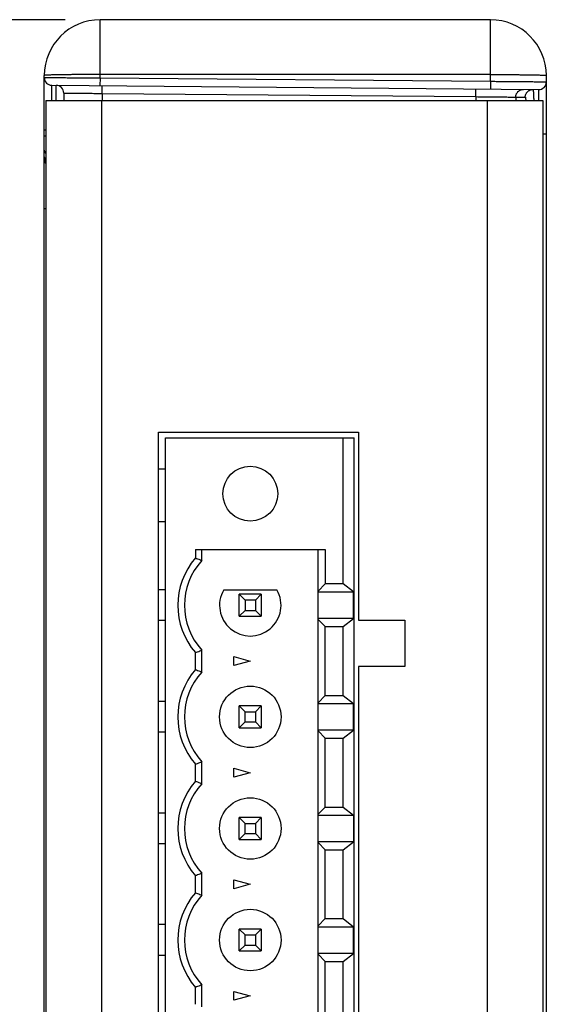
# Model space of a CAD drawing. Header units: inches. Extents: x 0.2 to 16.8, y 0.1 to 10.8.
# Tile 13 of 25: x 8.9 to 9.9, y 3.9 to 5.6. Entities that reach past the tile are written whole.
import ezdxf

# ---------------------------------------------------------------- set-up
doc = ezdxf.new("R2010")
doc.units = ezdxf.units.IN
doc.header["$LTSCALE"] = 0.935
doc.header["$MEASUREMENT"] = 0
doc.layers.get('0').update_dxf_attribs({"linetype": 'CONTINUOUS'})
doc.layers.add('DIMENSIONS', color=7, linetype='CONTINUOUS')
doc.styles.get("Standard").update_dxf_attribs({"font": 'txt', "width": 0.8})
doc.dimstyles.new('DIMSTYLE_1', dxfattribs={"dimtxt": 0.125, "dimasz": 0.18, "dimexe": 0.18, "dimexo": 0.0625, "dimgap": 0.09, "dimtad": 0, "dimtih": 1, "dimtoh": 1, "dimdec": 3, "dimzin": 4, "dimdsep": 46, "dimtxsty": 'STANDARD', "dimblk": '_FILLED', "dimblk1": '_FILLED', "dimblk2": '_FILLED', "dimcen": 0.09, "dimadec": 0, "dimazin": 0, "dimtp": 0.01, "dimtm": 0.01, "dimtfac": 1, "dimtdec": 3, "dimtofl": 0, "dimtmove": 0, "dimatfit": 3, "dimldrblk": '_FILLED', "dimfxl": 1, "dimtolj": 1, "dimtzin": 4, "dimarcsym": 0})

# ---------------------------------------------------------------- blocks, each defined once
blk = doc.blocks.new('_FILLED')
at = {"color": 0, "linetype": 'BYBLOCK'}
blk.add_solid([(0, 0), (-1, 0.1736), (-1, -0.1736)], dxfattribs=at)
blk = doc.blocks.new('*D1')
at = {"layer": 'DIMENSIONS', "color": 2, "linetype": 'CONTINUOUS'}
for p, q in [((8.9946, 5.6296), (8.0821, 5.6296)), ((8.2071, 5.6296), (8.2071, 4.0927)), ((8.2071, 2.1606), (8.2071, 3.8427)), ((8.9946, 2.1606), (8.0821, 2.1606))]:
    blk.add_line(p, q, dxfattribs=at)
at = {"layer": 'DIMENSIONS', "color": 2, "linetype": 'CONTINUOUS', "xscale": 0.18, "yscale": 0.18, "zscale": 0.18}
for p, rotation in [((8.2071, 5.6296), 90), ((8.2071, 2.1606), 270)]:
    blk.add_blockref('_FILLED', p, dxfattribs=dict(at, rotation=rotation))
at = {"layer": 'DIMENSIONS', "color": 2, "linetype": 'CONTINUOUS', "width": 0.8}
for s, p in [('3.469', (7.5446, 3.9052)), ('[', (8.1696, 3.9052)), ('88.11', (8.2696, 3.9052)), (']', (8.7696, 3.9052))]:
    blk.add_text(s, height=0.125, dxfattribs=at).set_placement(p)

msp = doc.modelspace()

# ---------------------------------------------------------------- linework, layer by layer
at = {"color": 7, "linetype": 'CONTINUOUS'}
for p, q in [((9.0571, 5.5253), (9.0571, 5.6296)), ((9.7571, 5.6296), (9.0571, 5.6296)), ((9.7571, 5.5192), (9.7571, 5.6296)), ((8.9571, 2.2606), (8.9571, 5.5296)), ((9.0571, 5.5253), (9.0569, 5.5113)), ((9.7571, 5.5314), (9.0571, 5.5314)), ((9.0571, 5.5253), (9.7571, 5.5192)), ((9.8571, 2.2606), (9.8571, 5.5296)), ((8.9707, 5.5121), (9.8432, 5.5045)), ((8.9815, 5.512), (8.9814, 5.5116)), ((9.7571, 5.5192), (9.7569, 5.5052)), ((8.9921, 5.4982), (8.9921, 5.4846)), ((9.0608, 5.4975), (9.0608, 5.4846)), ((9.0608, 5.4975), (9.731, 5.4917)), ((9.731, 5.4917), (9.731, 5.4846)), ((9.8022, 5.4909), (9.8022, 5.4846)), ((9.8022, 5.4909), (9.8193, 5.4908)), ((8.9596, 5.4846), (8.9596, 2.3056)), ((8.9596, 5.4846), (9.851, 5.4846)), ((9.0596, 5.4846), (9.0596, 2.3056)), ((9.751, 5.4846), (9.751, 2.3056)), ((9.851, 5.4846), (9.851, 2.3056)), ((8.9571, 5.4321), (8.9596, 5.4321)), ((8.9571, 5.4215), (8.9596, 5.4215)), ((9.8571, 5.4244), (9.851, 5.4244)), ((8.9596, 5.2907), (8.9571, 5.2907)), ((9.1616, 2.4706), (9.1616, 4.8906)), ((9.1616, 4.8906), (9.5206, 4.8906)), ((9.5206, 4.8906), (9.5206, 4.5536)), ((9.1741, 2.4706), (9.1741, 4.8801)), ((9.1741, 4.8801), (9.5126, 4.8801)), ((9.493, 4.6185), (9.493, 4.8801)), ((9.5126, 2.4801), (9.5126, 4.8801)), ((9.1741, 4.8242), (9.1616, 4.8242)), ((9.1741, 4.7298), (9.1616, 4.7298)), ((9.228, 4.6801), (9.228, 4.665)), ((9.228, 4.6801), (9.4605, 4.6801)), ((9.2398, 4.6604), (9.2398, 4.6801)), ((9.4482, 2.6801), (9.4482, 4.6801)), ((9.4605, 4.6801), (9.4605, 4.6185)), ((9.1741, 4.6077), (9.1616, 4.6077)), ((9.2787, 4.6077), (9.3742, 4.6077)), ((9.4605, 4.6185), (9.4482, 4.6055)), ((9.493, 4.6185), (9.4605, 4.6185)), ((9.5116, 4.604), (9.493, 4.6185)), ((9.3067, 4.5605), (9.3067, 4.5998)), ((9.3067, 4.5998), (9.3173, 4.5893)), ((9.3461, 4.5998), (9.3067, 4.5998)), ((9.3173, 4.5893), (9.3173, 4.571)), ((9.3356, 4.5893), (9.3173, 4.5893)), ((9.3356, 4.5893), (9.3461, 4.5998)), ((9.3356, 4.5893), (9.3356, 4.571)), ((9.3461, 4.5998), (9.3461, 4.5605)), ((9.4482, 4.604), (9.5116, 4.604)), ((9.5116, 4.5563), (9.5116, 4.604)), ((9.3067, 4.5605), (9.3173, 4.571)), ((9.3173, 4.571), (9.3356, 4.571)), ((9.3461, 4.5605), (9.3356, 4.571)), ((9.3067, 4.5605), (9.3461, 4.5605)), ((9.5116, 4.5563), (9.4482, 4.5563)), ((9.4482, 4.5548), (9.4605, 4.5418)), ((9.493, 4.5418), (9.5116, 4.5563)), ((9.5206, 4.5536), (9.6036, 4.5536)), ((9.6036, 4.5536), (9.6036, 4.4706)), ((9.1741, 4.5526), (9.1616, 4.5526)), ((9.4605, 4.4185), (9.4605, 4.5418)), ((9.4605, 4.5418), (9.493, 4.5418)), ((9.493, 4.4185), (9.493, 4.5418)), ((9.228, 4.465), (9.228, 4.4953)), ((9.2398, 4.4604), (9.2398, 4.4998)), ((9.2969, 4.4722), (9.2969, 4.4881)), ((9.2969, 4.4881), (9.3264, 4.4801)), ((9.3264, 4.4801), (9.2969, 4.4722)), ((9.5206, 4.4706), (9.5206, 2.8906)), ((9.6036, 4.4706), (9.5206, 4.4706)), ((9.4605, 4.4185), (9.4482, 4.4055)), ((9.4605, 4.4185), (9.493, 4.4185)), ((9.493, 4.4185), (9.5116, 4.404)), ((9.1741, 4.4077), (9.1616, 4.4077)), ((9.3067, 4.3605), (9.3067, 4.3998)), ((9.3067, 4.3998), (9.3173, 4.3893)), ((9.3461, 4.3998), (9.3067, 4.3998)), ((9.3356, 4.3893), (9.3461, 4.3998)), ((9.3461, 4.3998), (9.3461, 4.3605)), ((9.4482, 4.404), (9.5116, 4.404)), ((9.5116, 4.3563), (9.5116, 4.404)), ((9.3173, 4.371), (9.3173, 4.3893)), ((9.3173, 4.3893), (9.3356, 4.3893)), ((9.3356, 4.3893), (9.3356, 4.371)), ((9.3067, 4.3605), (9.3173, 4.371)), ((9.3067, 4.3605), (9.3461, 4.3605)), ((9.3173, 4.371), (9.3356, 4.371)), ((9.3461, 4.3605), (9.3356, 4.371)), ((9.1741, 4.3526), (9.1616, 4.3526)), ((9.5116, 4.3563), (9.4482, 4.3563)), ((9.4482, 4.3548), (9.4605, 4.3418)), ((9.4605, 4.2185), (9.4605, 4.3418)), ((9.4605, 4.3418), (9.493, 4.3418)), ((9.493, 4.3418), (9.5116, 4.3563)), ((9.493, 4.2185), (9.493, 4.3418)), ((9.228, 4.265), (9.228, 4.2953)), ((9.2398, 4.2604), (9.2398, 4.2998)), ((9.2969, 4.2722), (9.2969, 4.2881)), ((9.2969, 4.2881), (9.3264, 4.2801)), ((9.3264, 4.2801), (9.2969, 4.2722)), ((9.4605, 4.2185), (9.4482, 4.2055)), ((9.4605, 4.2185), (9.493, 4.2185)), ((9.493, 4.2185), (9.5116, 4.204)), ((9.1741, 4.2077), (9.1616, 4.2077)), ((9.4482, 4.204), (9.5116, 4.204)), ((9.5116, 4.204), (9.5116, 4.1563)), ((9.3067, 4.1605), (9.3067, 4.1998)), ((9.3067, 4.1998), (9.3173, 4.1893)), ((9.3461, 4.1998), (9.3067, 4.1998)), ((9.3173, 4.171), (9.3173, 4.1893)), ((9.3173, 4.1893), (9.3356, 4.1893)), ((9.3356, 4.1893), (9.3461, 4.1998)), ((9.3356, 4.1893), (9.3356, 4.171)), ((9.3461, 4.1998), (9.3461, 4.1605)), ((9.3067, 4.1605), (9.3173, 4.171)), ((9.3173, 4.171), (9.3356, 4.171)), ((9.3461, 4.1605), (9.3356, 4.171)), ((9.1741, 4.1526), (9.1616, 4.1526)), ((9.3067, 4.1605), (9.3461, 4.1605)), ((9.5116, 4.1563), (9.4482, 4.1563)), ((9.4482, 4.1548), (9.4605, 4.1418)), ((9.493, 4.1418), (9.5116, 4.1563)), ((9.4605, 4.0185), (9.4605, 4.1418)), ((9.4605, 4.1418), (9.493, 4.1418)), ((9.493, 4.0185), (9.493, 4.1418)), ((9.228, 4.065), (9.228, 4.0953)), ((9.2398, 4.0604), (9.2398, 4.0998)), ((9.2969, 4.0722), (9.2969, 4.0881)), ((9.2969, 4.0881), (9.3264, 4.0801)), ((9.3264, 4.0801), (9.2969, 4.0722)), ((9.1741, 4.0077), (9.1616, 4.0077)), ((9.4605, 4.0185), (9.4482, 4.0055)), ((9.4605, 4.0185), (9.493, 4.0185)), ((9.493, 4.0185), (9.5116, 4.004)), ((9.3067, 3.9605), (9.3067, 3.9998)), ((9.3067, 3.9998), (9.3173, 3.9893)), ((9.3461, 3.9998), (9.3067, 3.9998)), ((9.3173, 3.971), (9.3173, 3.9893)), ((9.3173, 3.9893), (9.3356, 3.9893)), ((9.3356, 3.9893), (9.3461, 3.9998)), ((9.3356, 3.9893), (9.3356, 3.971)), ((9.3461, 3.9998), (9.3461, 3.9605)), ((9.4482, 4.004), (9.5116, 4.004)), ((9.5116, 3.9563), (9.5116, 4.004)), ((9.3067, 3.9605), (9.3173, 3.971)), ((9.3173, 3.971), (9.3356, 3.971)), ((9.3461, 3.9605), (9.3356, 3.971)), ((9.3067, 3.9605), (9.3461, 3.9605)), ((9.5116, 3.9563), (9.4482, 3.9563)), ((9.4482, 3.9548), (9.4605, 3.9418)), ((9.493, 3.9418), (9.5116, 3.9563)), ((9.1741, 3.9526), (9.1616, 3.9526)), ((9.4605, 3.8185), (9.4605, 3.9418)), ((9.4605, 3.9418), (9.493, 3.9418)), ((9.493, 3.8185), (9.493, 3.9418)), ((9.228, 3.865), (9.228, 3.8953)), ((9.2398, 3.8604), (9.2398, 3.8998)), ((9.2969, 3.8722), (9.2969, 3.8881)), ((9.2969, 3.8881), (9.3264, 3.8801)), ((9.3264, 3.8801), (9.2969, 3.8722))]:
    msp.add_line(p, q, dxfattribs=at)
for centre, radius in [((9.3264, 4.7801), 0.0492), ((9.3264, 4.3801), 0.0551), ((9.3264, 4.1801), 0.0551), ((9.3264, 3.9801), 0.0551)]:
    msp.add_circle(centre, radius, dxfattribs=at)
for centre, radius, start, end in [((9.0571, 5.5296), 0.1, 90, 180), ((9.7571, 5.5296), 0.1, 0, 90), ((8.9708, 5.5259), 0.0138, 180, 269.5), ((8.9783, 5.4982), 0.0138, 0, 89.5), ((9.8433, 5.5182), 0.0138, 269.5, 360), ((8.9771, 5.3809), 0.02, 180, 208.833), ((9.3264, 4.5801), 0.1299, 139.2509, 220.7491), ((9.3264, 4.5801), 0.1181, 137.1666, 222.8334), ((9.3264, 4.5801), 0.0551, 150, 30), ((9.3264, 4.3801), 0.1299, 139.2509, 220.7491), ((9.3264, 4.3801), 0.1181, 137.1666, 222.8334), ((9.3264, 4.1801), 0.1299, 139.2509, 220.7491), ((9.3264, 4.1801), 0.1181, 137.1666, 222.8334), ((9.3264, 3.9801), 0.1299, 139.2509, 220.7491), ((9.3264, 3.9801), 0.1181, 137.1666, 222.8334)]:
    msp.add_arc(centre, radius, start, end, dxfattribs=at)
for points, knots in [([(9.0571, 5.5314), (9.0544, 5.5314), (9.0492, 5.5314), (9.0414, 5.5314), (9.0338, 5.5313), (9.0262, 5.5313), (9.0189, 5.5313), (9.0118, 5.5312), (9.0049, 5.5311), (8.9984, 5.5311), (8.9922, 5.531), (8.9865, 5.5309), (8.9812, 5.5308), (8.9763, 5.5307), (8.972, 5.5306), (8.9681, 5.5305), (8.9649, 5.5303), (8.9621, 5.5302), (8.9601, 5.5301), (8.9584, 5.53), (8.9577, 5.5298), (8.9571, 5.5298), (8.9571, 5.5296)], [0, 0, 0, 0, 0.07841, 0.156337, 0.2333, 0.308825, 0.382447, 0.453712, 0.522181, 0.587431, 0.649061, 0.706691, 0.759967, 0.808559, 0.85217, 0.890531, 0.923407, 0.950598, 0.971938, 0.987306, 0.996629, 1, 1, 1, 1]), ([(8.9571, 5.5259), (8.9571, 5.526), (8.9577, 5.5257), (8.9584, 5.526), (8.9601, 5.5259), (8.9621, 5.5259), (8.9649, 5.5259), (8.9681, 5.5259), (8.972, 5.5259), (8.9763, 5.5259), (8.9812, 5.5258), (8.9865, 5.5258), (8.9923, 5.5258), (8.9984, 5.5257), (9.0049, 5.5257), (9.0118, 5.5257), (9.0189, 5.5256), (9.0262, 5.5256), (9.0338, 5.5255), (9.0415, 5.5255), (9.0492, 5.5254), (9.0544, 5.5254), (9.0571, 5.5253)], [0, 0, 0, 0, 0.003087, 0.012317, 0.027636, 0.04895, 0.076129, 0.109003, 0.147372, 0.190998, 0.239611, 0.292913, 0.350574, 0.412239, 0.477526, 0.546035, 0.617341, 0.691005, 0.766573, 0.84358, 0.921549, 1, 1, 1, 1]), ([(9.7571, 5.5314), (9.7597, 5.5314), (9.7649, 5.5314), (9.7727, 5.5314), (9.7804, 5.5313), (9.7879, 5.5313), (9.7953, 5.5313), (9.8024, 5.5312), (9.8092, 5.5311), (9.8157, 5.5311), (9.8219, 5.531), (9.8276, 5.5309), (9.8329, 5.5308), (9.8378, 5.5307), (9.8421, 5.5306), (9.846, 5.5305), (9.8493, 5.5303), (9.852, 5.5302), (9.8541, 5.5301), (9.8557, 5.53), (9.8564, 5.5298), (9.8571, 5.5298), (9.8571, 5.5296)], [0, 0, 0, 0, 0.07841, 0.156337, 0.2333, 0.308825, 0.382447, 0.453712, 0.522181, 0.587431, 0.649061, 0.706691, 0.759967, 0.808559, 0.85217, 0.890531, 0.923407, 0.950598, 0.971938, 0.987306, 0.996629, 1, 1, 1, 1]), ([(8.9706, 5.4846), (8.9706, 5.4852), (8.9706, 5.4873), (8.9706, 5.4908), (8.9706, 5.4951), (8.9706, 5.4989), (8.9706, 5.5023), (8.9706, 5.5052), (8.9706, 5.5076), (8.9707, 5.5094), (8.9706, 5.5109), (8.9708, 5.5115), (8.9706, 5.5121), (8.9707, 5.5121)], [0, 0, 0, 0, 0.058485, 0.228959, 0.384787, 0.524893, 0.64832, 0.754224, 0.841881, 0.91069, 0.96018, 0.990014, 1, 1, 1, 1]), ([(8.9785, 5.4846), (8.9785, 5.4852), (8.9785, 5.4872), (8.9785, 5.4907), (8.9785, 5.495), (8.9785, 5.4988), (8.9785, 5.5022), (8.9785, 5.5051), (8.9785, 5.5075), (8.9784, 5.5094), (8.9785, 5.5108), (8.9783, 5.5114), (8.9785, 5.512), (8.9784, 5.512)], [0, 0, 0, 0, 0.056867, 0.227716, 0.383871, 0.524256, 0.647907, 0.753972, 0.841729, 0.910597, 0.960125, 0.989991, 1, 1, 1, 1]), ([(9.0608, 5.4975), (9.0608, 5.4981), (9.0609, 5.4992), (9.0609, 5.5008), (9.0609, 5.5024), (9.0609, 5.5039), (9.0609, 5.5053), (9.0609, 5.5066), (9.0608, 5.5078), (9.0608, 5.5088), (9.0608, 5.5097), (9.0608, 5.5103), (9.0608, 5.5109), (9.0607, 5.5111), (9.0608, 5.5113), (9.0607, 5.5113)], [0, 0, 0, 0, 0.120474, 0.23919, 0.354417, 0.464477, 0.567765, 0.662777, 0.748128, 0.822575, 0.885036, 0.934604, 0.970564, 0.992416, 1, 1, 1, 1]), ([(9.7571, 5.5192), (9.7597, 5.5192), (9.7649, 5.5192), (9.7727, 5.5191), (9.7804, 5.5191), (9.7879, 5.519), (9.7952, 5.5189), (9.8024, 5.5189), (9.8092, 5.5188), (9.8157, 5.5188), (9.8219, 5.5187), (9.8276, 5.5186), (9.8329, 5.5186), (9.8378, 5.5185), (9.8421, 5.5185), (9.846, 5.5184), (9.8493, 5.5184), (9.852, 5.5184), (9.8541, 5.5183), (9.8557, 5.5184), (9.8564, 5.5181), (9.8571, 5.5183), (9.8571, 5.5182)], [0, 0, 0, 0, 0.078455, 0.156426, 0.233433, 0.309, 0.382662, 0.453965, 0.52247, 0.587754, 0.649414, 0.707072, 0.760372, 0.808984, 0.852609, 0.890978, 0.923855, 0.951036, 0.972353, 0.987676, 0.99691, 1, 1, 1, 1]), ([(8.9921, 5.4982), (8.9921, 5.4982), (8.9925, 5.4982), (8.9933, 5.4982), (8.9946, 5.4982), (8.9964, 5.4982), (8.9986, 5.4982), (9.0014, 5.4981), (9.0046, 5.4981), (9.0082, 5.4981), (9.0122, 5.498), (9.0167, 5.498), (9.0214, 5.4979), (9.0264, 5.4979), (9.0317, 5.4978), (9.0373, 5.4978), (9.043, 5.4977), (9.0489, 5.4976), (9.0548, 5.4976), (9.0588, 5.4975), (9.0608, 5.4975)], [0, 0, 0, 0, 0.00379, 0.015128, 0.033925, 0.060038, 0.093273, 0.133382, 0.180068, 0.232985, 0.291741, 0.3559, 0.424988, 0.498494, 0.575873, 0.65655, 0.739929, 0.825389, 0.912296, 1, 1, 1, 1]), ([(9.731, 5.4917), (9.731, 5.4922), (9.731, 5.4933), (9.731, 5.4949), (9.731, 5.4965), (9.731, 5.498), (9.731, 5.4995), (9.731, 5.5008), (9.731, 5.5019), (9.731, 5.5029), (9.731, 5.5038), (9.731, 5.5045), (9.731, 5.505), (9.7309, 5.5052), (9.7309, 5.5054), (9.7309, 5.5054)], [0, 0, 0, 0, 0.120474, 0.23919, 0.354417, 0.464477, 0.567765, 0.662777, 0.748128, 0.822575, 0.885036, 0.934604, 0.970564, 0.992416, 1, 1, 1, 1]), ([(9.731, 5.4917), (9.733, 5.4916), (9.737, 5.4916), (9.743, 5.4915), (9.7489, 5.4915), (9.7547, 5.4914), (9.7603, 5.4914), (9.7657, 5.4913), (9.7709, 5.4912), (9.7758, 5.4912), (9.7803, 5.4912), (9.7845, 5.4911), (9.7883, 5.4911), (9.7917, 5.491), (9.7946, 5.491), (9.7971, 5.491), (9.7991, 5.491), (9.8006, 5.4909), (9.8016, 5.4909), (9.802, 5.4909), (9.8022, 5.4909)], [0, 0, 0, 0, 0.084846, 0.169167, 0.252341, 0.333752, 0.412802, 0.488906, 0.5615, 0.630045, 0.694034, 0.752992, 0.806479, 0.854098, 0.895493, 0.930355, 0.958422, 0.979483, 0.993378, 1, 1, 1, 1]), ([(9.8022, 5.4909), (9.8022, 5.4915), (9.8023, 5.4926), (9.8026, 5.4942), (9.8031, 5.4958), (9.8038, 5.4974), (9.8046, 5.4988), (9.8057, 5.5001), (9.8069, 5.5013), (9.8082, 5.5023), (9.8096, 5.5032), (9.8112, 5.5039), (9.8128, 5.5044), (9.8144, 5.5046), (9.8155, 5.5047), (9.8161, 5.5047)], [0, 0, 0, 0, 0.076946, 0.153891, 0.230834, 0.307772, 0.384706, 0.461635, 0.538558, 0.615476, 0.692388, 0.769296, 0.846199, 0.9231, 1, 1, 1, 1]), ([(9.8193, 5.4908), (9.8193, 5.4913), (9.8194, 5.4924), (9.8197, 5.4941), (9.8202, 5.4957), (9.8209, 5.4972), (9.8217, 5.4987), (9.8228, 5.5), (9.824, 5.5012), (9.8253, 5.5022), (9.8267, 5.503), (9.8283, 5.5037), (9.8299, 5.5042), (9.8315, 5.5045), (9.8326, 5.5046), (9.8332, 5.5046)], [0, 0, 0, 0, 0.076946, 0.153891, 0.230834, 0.307772, 0.384706, 0.461635, 0.538558, 0.615476, 0.692388, 0.769296, 0.846199, 0.9231, 1, 1, 1, 1]), ([(9.8193, 5.4908), (9.8194, 5.4908), (9.8196, 5.4903), (9.8197, 5.4896), (9.8199, 5.4883), (9.8201, 5.4866), (9.8202, 5.4854), (9.8203, 5.4846)], [0, 0, 0, 0, 0.051715, 0.176858, 0.37999, 0.660209, 1, 1, 1, 1]), ([(9.8332, 5.5046), (9.8333, 5.5046), (9.8334, 5.504), (9.8336, 5.5033), (9.8337, 5.5019), (9.8339, 5.5), (9.834, 5.4976), (9.8342, 5.4947), (9.8343, 5.4913), (9.8344, 5.4879), (9.8345, 5.4856), (9.8345, 5.4846)], [0, 0, 0, 0, 0.016197, 0.058087, 0.126613, 0.221504, 0.342178, 0.487838, 0.657499, 0.850006, 1, 1, 1, 1]), ([(9.8432, 5.5045), (9.8433, 5.5045), (9.8431, 5.5039), (9.8433, 5.5033), (9.8432, 5.5018), (9.8433, 5.5), (9.8433, 5.4976), (9.8433, 5.4947), (9.8433, 5.4913), (9.8433, 5.4879), (9.8433, 5.4856), (9.8433, 5.4846)], [0, 0, 0, 0, 0.013843, 0.055155, 0.123652, 0.21885, 0.340096, 0.486584, 0.657343, 0.851226, 1, 1, 1, 1]), ([(8.9571, 5.3959), (8.9571, 5.3955), (8.9571, 5.3946), (8.9575, 5.3934), (8.9581, 5.3922), (8.9588, 5.3912), (8.9593, 5.3906), (8.9595, 5.3903)], [0, 0, 0, 0, 0.201654, 0.406599, 0.617763, 0.83743, 1, 1, 1, 1]), ([(8.9571, 5.384), (8.9571, 5.3838), (8.9571, 5.3835), (8.9571, 5.383), (8.9572, 5.3826), (8.9574, 5.3819), (8.9576, 5.3812), (8.9581, 5.3803), (8.9587, 5.3794), (8.9592, 5.3788), (8.9595, 5.3785), (8.9596, 5.3784)], [0, 0, 0, 0, 0.075535, 0.151229, 0.227285, 0.303885, 0.459263, 0.618516, 0.782445, 0.951641, 1, 1, 1, 1]), ([(8.9571, 5.3809), (8.9571, 5.3803), (8.9571, 5.3789), (8.9574, 5.377), (8.9579, 5.3751), (8.9585, 5.3734), (8.9592, 5.3723), (8.9595, 5.3718), (8.9596, 5.3717)], [0, 0, 0, 0, 0.202899, 0.4055, 0.606842, 0.805902, 0.963516, 1, 1, 1, 1]), ([(9.228, 4.665), (9.2293, 4.6645), (9.232, 4.6635), (9.2359, 4.662), (9.2385, 4.661), (9.2398, 4.6604)], [0, 0, 0, 0, 0.340149, 0.67345, 1, 1, 1, 1]), ([(9.228, 4.4953), (9.2293, 4.4958), (9.232, 4.4968), (9.2359, 4.4983), (9.2385, 4.4993), (9.2398, 4.4998)], [0, 0, 0, 0, 0.340149, 0.67345, 1, 1, 1, 1]), ([(9.228, 4.465), (9.2293, 4.4645), (9.232, 4.4635), (9.2359, 4.462), (9.2385, 4.461), (9.2398, 4.4604)], [0, 0, 0, 0, 0.340149, 0.67345, 1, 1, 1, 1]), ([(9.228, 4.2953), (9.2293, 4.2958), (9.232, 4.2968), (9.2359, 4.2983), (9.2385, 4.2993), (9.2398, 4.2998)], [0, 0, 0, 0, 0.340149, 0.67345, 1, 1, 1, 1]), ([(9.228, 4.265), (9.2293, 4.2645), (9.232, 4.2635), (9.2359, 4.262), (9.2385, 4.261), (9.2398, 4.2604)], [0, 0, 0, 0, 0.340149, 0.67345, 1, 1, 1, 1]), ([(9.2398, 4.0998), (9.2385, 4.0993), (9.2359, 4.0983), (9.232, 4.0968), (9.2293, 4.0958), (9.228, 4.0953)], [0, 0, 0, 0, 0.326435, 0.659734, 1, 1, 1, 1]), ([(9.228, 4.065), (9.2293, 4.0645), (9.232, 4.0635), (9.2359, 4.062), (9.2385, 4.061), (9.2398, 4.0604)], [0, 0, 0, 0, 0.340149, 0.67345, 1, 1, 1, 1]), ([(9.2398, 3.8998), (9.2385, 3.8993), (9.2359, 3.8983), (9.232, 3.8968), (9.2293, 3.8958), (9.228, 3.8953)], [0, 0, 0, 0, 0.326435, 0.659734, 1, 1, 1, 1])]:
    msp.add_open_spline(points, degree=3, knots=knots, dxfattribs=at)

# ---------------------------------------------------------------- dimensions: what is measured, and where the dimension line sits
at = {"layer": 'DIMENSIONS', "color": 2, "linetype": 'CONTINUOUS'}
dim = msp.add_linear_dim(base=(8.2071, 5.6296), p1=(8.9946, 2.1606), p2=(8.9946, 5.6296), angle=90, dimstyle='DIMSTYLE_1', dxfattribs=at)
dim.commit()
dim.dimension.update_dxf_attribs({"geometry": '*D1', "text_midpoint": (8.2071, 3.9677), "dimtype": 160})

doc.saveas('drawing.dxf')
